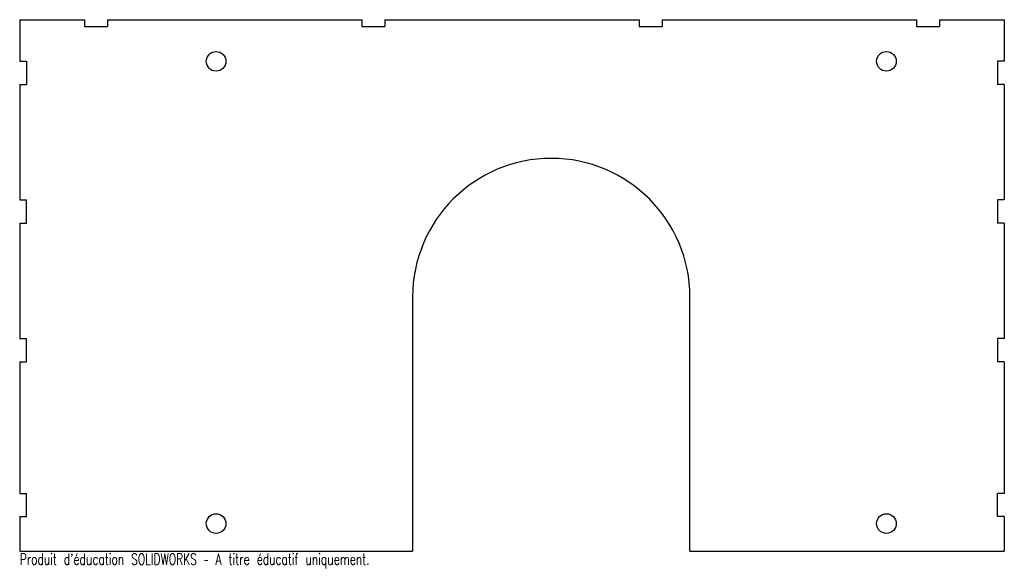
# Model space of a CAD drawing. Header units: millimetres. Extents: x -216 to 210, y -114 to 123.
import ezdxf

# ---------------------------------------------------------------- set-up
doc = ezdxf.new("R2010")
doc.units = ezdxf.units.MM
doc.styles.add('SLDTEXTSTYLE0', font='TXT', dxfattribs={"width": 0.7, "bigfont": 'bigfont'})

msp = doc.modelspace()

# ---------------------------------------------------------------- linework, layer by layer
at = {"color": 7, "linetype": 'Continuous', "lineweight": 25}
for p, q in [((-216, 123), (-216, 105)), ((-216, 123), (-188, 123)), ((-188, 123), (-188, 120)), ((-188, 120), (-178, 120)), ((-178, 123), (-178, 120)), ((-178, 123), (-68, 123)), ((-68, 123), (-68, 120)), ((-68, 120), (-58, 120)), ((-58, 123), (-58, 120)), ((-58, 123), (52, 123)), ((52, 123), (52, 120)), ((52, 120), (62, 120)), ((62, 123), (62, 120)), ((62, 123), (172, 123)), ((172, 123), (172, 120)), ((172, 120), (182, 120)), ((182, 123), (182, 120)), ((182, 123), (210, 123)), ((210, 123), (210, 105)), ((-216, 105), (-213, 105)), ((-213, 105), (-213, 95)), ((210, 105), (207, 105)), ((207, 105), (207, 95)), ((-216, 95), (-216, 45)), ((-216, 95), (-213, 95)), ((210, 95), (207, 95)), ((210, 95), (210, 45)), ((-216, 45), (-213, 45)), ((-213, 35), (-213, 45)), ((210, 45), (207, 45)), ((207, 45), (207, 35)), ((-216, 35), (-216, -15)), ((-216, 35), (-213, 35)), ((210, 35), (207, 35)), ((210, 35), (210, -15)), ((-46, 3), (-46, -107)), ((74, -107), (74, 3)), ((-216, -15), (-213, -15)), ((-213, -25), (-213, -15)), ((210, -15), (207, -15)), ((207, -15), (207, -25)), ((-216, -25), (-216, -82)), ((-216, -25), (-213, -25)), ((210, -25), (207, -25)), ((210, -25), (210, -82)), ((-216, -82), (-213, -82)), ((-213, -92), (-213, -82)), ((210, -82), (207, -82)), ((207, -92), (207, -82)), ((-216, -92), (-216, -107)), ((-216, -92), (-213, -92)), ((210, -92), (207, -92)), ((210, -92), (210, -107)), ((-216, -107), (-46, -107)), ((74, -107), (210, -107))]:
    msp.add_line(p, q, dxfattribs=at)
for centre in [(-131, 105), (159, 105), (-131, -95), (159, -95)]:
    msp.add_circle(centre, 4.25, dxfattribs=at)
msp.add_arc((14, 3), 60, 0, 180, dxfattribs=at)

# ---------------------------------------------------------------- texts
at = {"color": 7, "linetype": 'Continuous', "insert": (-216, -108.02), "char_height": 4.8336, "attachment_point": 1, "style": 'SLDTEXTSTYLE0'}
msp.add_mtext("Produit d'éducation SOLIDWORKS – A titre éducatif uniquement.", dxfattribs=at)

doc.saveas('drawing.dxf')
